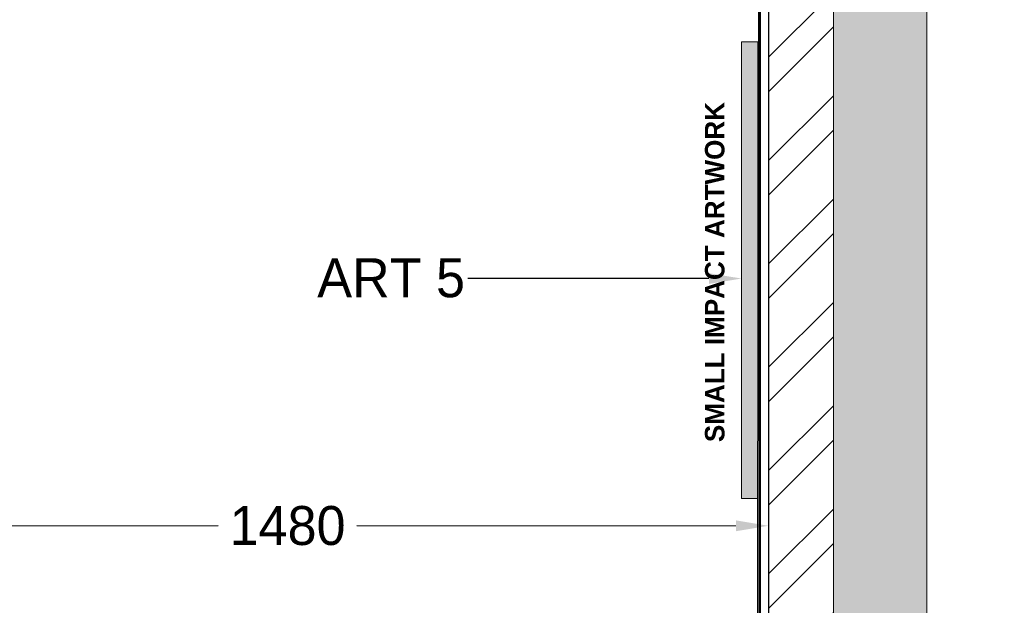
# Model space of a CAD drawing. Header units: millimetres. Extents: x 811 to 573824, y 137 to 100812.
# Tile 115 of 143: x 459813 to 461329, y 72073 to 72975. Entities that reach past the tile are written whole.
import ezdxf
from ezdxf import colors
from ezdxf.entities.mleader import LeaderData, LeaderLine
from ezdxf.math import Vec2, Vec3

# ---------------------------------------------------------------- set-up
doc = ezdxf.new("R2010")
doc.units = ezdxf.units.MM
doc.header["$LTSCALE"] = 3
doc.header["$MEASUREMENT"] = 0
doc.header["$PDMODE"] = 35
doc.linetypes.add('DASHED2', pattern=[0.375, 0.25, -0.125])
doc.layers.get('Defpoints').update_dxf_attribs({"lineweight": 0})
for name, color, linetype, lineweight in [('EXIST BRICKWORK', 7, 'Continuous', 0), ('FURNITURE CODES', 7, 'Continuous', 0), ('FURNITURE DIMENSIONS', 5, 'Continuous', 0), ('JOINERY DETAILS TEXT', 7, 'Continuous', 0), ('NEW BRICKWORK', 1, 'Continuous', 0), ('S Fur', 44, 'Continuous', 20), ('SHEET', 7, 'Continuous', 0)]:
    doc.layers.add(name, color=color, linetype=linetype, lineweight=lineweight)
doc.styles.add('ARA-30', font='stylu.ttf', dxfattribs={"height": 60})
doc.dimstyles.new('ARA-30', dxfattribs={"dimtxt": 60, "dimasz": 50, "dimexe": 0, "dimexo": 0, "dimgap": 2, "dimtad": 0, "dimdec": 0, "dimdsep": 46, "dimtxsty": 'ARA-30', "dimcen": 30, "dimdle": 30, "dimclrd": 5, "dimclre": 5, "dimclrt": 5, "dimadec": 0, "dimazin": 3, "dimtfac": 1, "dimtdec": 0, "dimtix": 1, "dimtmove": 1, "dimatfit": 3, "dimfxl": 1, "dimtfill": 1, "dimtolj": 1, "dimlwd": 0, "dimlwe": 0, "dimarcsym": 0})

# ---------------------------------------------------------------- blocks, each defined once
blk = doc.blocks.new('*D72')
at = {"layer": 'Defpoints', "color": 0, "transparency": 16777216}
for p in [(459485.2, 72191.8, -0.1), (460965.6, 72195.8, 0.1), (460965.6, 72195.8)]:
    blk.add_point(p, dxfattribs=at)
at = {"layer": 'FURNITURE DIMENSIONS', "color": 5, "linetype": 'DASHED2', "lineweight": 0, "transparency": 16777216}
for p, q in [((459485.2, 72191.8), (459485.2, 72195.8)), ((459535.2, 72195.8), (460119.1, 72195.8)), ((460915.6, 72195.8), (460331.7, 72195.8)), ((460965.6, 72195.8), (460965.6, 72195.8))]:
    blk.add_line(p, q, dxfattribs=at)
at = {"layer": 'FURNITURE DIMENSIONS', "color": 5, "transparency": 16777216}
for points in [[(459535.2, 72204.1), (459535.2, 72187.4), (459485.2, 72195.8)], [(460915.6, 72204.1), (460915.6, 72187.4), (460965.6, 72195.8)]]:
    blk.add_solid(points, dxfattribs=at)
at = {"layer": 'FURNITURE DIMENSIONS', "color": 5, "transparency": 16777216, "insert": (460225.4, 72195.8), "char_height": 60, "attachment_point": 5, "style": 'ARA-30', "bg_fill": 3, "box_fill_scale": 1.25, "bg_fill_color": 256, "bg_fill_true_color": 13158600, "bg_fill_transparency": 0}
blk.add_mtext('\\A1;1480', dxfattribs=at)
blk = doc.blocks.new('*D95')
at = {"layer": 'Defpoints', "color": 0, "transparency": 16777216}
for p in [(460965.6, 72941, 0.1), (459386.2, 71742.9), (460965.6, 71715)]:
    blk.add_point(p, dxfattribs=at)
at = {"layer": 'FURNITURE DIMENSIONS', "color": 5, "linetype": 'DASHED2', "lineweight": 0, "transparency": 16777216}
for p, q in [((460965.6, 72941), (460965.6, 71715)), ((459386.2, 71742.9), (459386.2, 71715)), ((459436.2, 71715), (460070.9, 71715)), ((460915.6, 71715), (460280.9, 71715))]:
    blk.add_line(p, q, dxfattribs=at)
at = {"layer": 'FURNITURE DIMENSIONS', "color": 5, "transparency": 16777216}
for points in [[(459436.2, 71723.3), (459436.2, 71706.7), (459386.2, 71715)], [(460915.6, 71723.3), (460915.6, 71706.7), (460965.6, 71715)]]:
    blk.add_solid(points, dxfattribs=at)
at = {"layer": 'FURNITURE DIMENSIONS', "color": 5, "transparency": 16777216, "insert": (460175.9, 71715), "char_height": 60, "attachment_point": 5, "style": 'ARA-30', "bg_fill": 3, "box_fill_scale": 1.25, "bg_fill_color": 256, "bg_fill_true_color": 13158600, "bg_fill_transparency": 0}
blk.add_mtext('\\A1;1579', dxfattribs=at)
blk = doc.blocks.new('EXISTING BRICKWORK')
at = {"layer": 'EXIST BRICKWORK'}
h = blk.add_hatch(color=8, dxfattribs=at)
h.dxf.hatch_style = 1
h.paths.add_polyline_path([(461326.5, 71253.7), (461209.6, 71370.6), (461209.6, 80695.8), (449601.5, 80695.8), (449601.5, 80495.8), (461065.6, 80495.8), (461065.6, 71309.5), (461224, 71151.1)])
at = {"layer": 'EXIST BRICKWORK', "elevation": 0.1}
blk.add_lwpolyline([(461326.5, 71253.7), (461209.6, 71370.6), (461209.6, 80695.8), (449601.5, 80695.8), (449601.5, 80495.8), (461065.6, 80495.8), (461065.6, 71309.5), (461224, 71151.1)], close=True, dxfattribs=at)
blk = doc.blocks.new('SEATING')
at = {"layer": 'S Fur', "lineweight": 25}
for points, elevation in [([(112804.1, 84486.2), (112815.8, 84486.2), (112815.8, 80745.4), (112796.7, 80726.2)], 0.3), ([(112803.8, 84486.1), (112799.4, 84486.1), (112802.4, 80731.9), (112803.8, 80733.4)], 0.6)]:
    blk.add_lwpolyline(points, close=True, dxfattribs=dict(at, elevation=elevation))
blk = doc.blocks.new('FURNITURE ITEMS')
at = {"layer": 'FURNITURE CODES', "true_color": 0xf26722}
h = blk.add_hatch(color=30, dxfattribs=at)
h.dxf.hatch_style = 1
h.paths.add_polyline_path([(460949.1, 72238), (460924.1, 72238), (460924.1, 72941), (460949.1, 72941)])
at = {"layer": 'FURNITURE CODES', "elevation": 0.1}
blk.add_lwpolyline([(460949.1, 72238), (460924.1, 72238), (460924.1, 72941), (460949.1, 72941), (460949.1, 72238)], dxfattribs=at)
at = {"layer": 'FURNITURE CODES', "insert": (460867.9, 72324.6, 0.1), "char_height": 30, "width": 2044.924, "attachment_point": 1, "rotation": 90, "style": 'ARA-30'}
blk.add_mtext('{\\fStylus BT|b1|i0|c0|p34;SMALL IMPACT ARTWORK}', dxfattribs=at)
at = {"layer": 'FURNITURE CODES'}
ml = blk.add_multileader_mtext('Standard', dxfattribs=at)
ml.set_content('ART 5', color=256, style='ARA-30')
ml.set_leader_properties()
ml.build(insert=Vec2(0, 0))
ml.multileader.update_dxf_attribs({"has_text_frame": 1, "dogleg_length": 0.36, "arrow_head_size": 50, "scale": 50})
ctx = ml.context
ctx.base_point, ctx.scale, ctx.char_height, ctx.arrow_head_size, ctx.landing_gap_size, ctx.plane_origin = Vec3(460261.9, 72576.4, 0.1), 50, 60, 50, 4.5, Vec3(458840.4, 72723.3, 0.1)
ctx.text_align_type = 2
notes = []
notes.append((ctx, [(0, (1, 1, 0), (460637.9, 72576.4, 0.1), (-1, 0), 134.9, [(0, [(460924.1, 72576.5, 0.1)], 0, [])])]))
ctx.mtext.insert, ctx.mtext.alignment, ctx.mtext.flow_direction = Vec3(460498.5, 72607.7, 0.1), 3, 5
for ctx, leaders in notes:
    for number, flags, end, landing, length, lines in leaders:
        leader = LeaderData()
        leader.index, (leader.has_last_leader_line, leader.has_dogleg_vector, leader.attachment_direction) = number, flags
        leader.last_leader_point, leader.dogleg_vector, leader.dogleg_length = Vec3(end), Vec3(landing), length
        for number, points, colour, breaks in lines:
            line = LeaderLine()
            line.index, line.vertices, line.color, line.breaks = number, Vec3.list(points), colors.encode_raw_color(colour), breaks
            leader.lines.append(line)
        ctx.leaders.append(leader)

msp = doc.modelspace()

# ---------------------------------------------------------------- hatches: boundary and pattern name
at = {"layer": 'NEW BRICKWORK'}
h = msp.add_hatch(dxfattribs=at)
h.set_pattern_fill('ANSI32', color=256, scale=300)
h.set_pattern_definition([(45, (6227957.61, 2343389.85), (-79.5495129, 79.5495129), []), (45, (6228010.64, 2343389.85), (-79.5495129, 79.5495129), [])])
h.paths.add_polyline_path([(454988.8, 74895.5), (455774.8, 74895.5), (455774.8, 75695.5), (455924.8, 75695.5), (455924.8, 74895.5), (460965.6, 74895.5), (460965.6, 76695.5), (460355.6, 76695.5), (460355.6, 76845.5), (460965.6, 76845.5), (460965.6, 80395.8), (459665.6, 80395.8), (459665.6, 77895.5), (458665.6, 77895.5), (458665.6, 76845.5), (459455.6, 76845.5), (459455.6, 76695.5), (458515.6, 76695.5), (458515.6, 76895.5), (458265.6, 76895.5), (458265.6, 77045.5), (458515.6, 77045.5), (458515.6, 77895.5), (456615.6, 77895.5), (456615.6, 77045.5), (456865.6, 77045.5), (456865.6, 76895.5), (456465.6, 76895.5), (456465.6, 77895.5), (454874.8, 77895.5), (454874.8, 78045.5), (459515.6, 78045.5), (459515.6, 80395.8), (450124.9, 80395.8), (450124.9, 76795.5), (450924.9, 76795.5), (450924.9, 76645.5), (450124.9, 76645.5), (450124.9, 70885.2), (451024.9, 70885.2), (451024.9, 70735.2), (450124.9, 70735.2), (450124.9, 63643.3), (458407.8, 63643.3), (458407.8, 63543.3), (449974.9, 63543.3), (449974.9, 80495.8), (461065.6, 80495.8), (461065.6, 70992.7), (460965.6, 70892.7), (460965.6, 74695.5), (454988.8, 74695.5)])

# ---------------------------------------------------------------- linework, layer by layer
at = {"layer": 'EXIST BRICKWORK'}
msp.add_line((461209.6, 71370.6, 0.1), (461209.6, 80695.8, 0.1), dxfattribs=at)
at = {"layer": 'NEW BRICKWORK', "elevation": 0.1}
msp.add_lwpolyline([(449974.9, 63543.3), (449974.9, 80495.8), (461065.6, 80495.8), (461065.6, 70992.7), (460965.6, 70892.7), (460965.6, 74695.5), (454988.8, 74695.5), (454988.8, 74895.5)], dxfattribs=at)

# ---------------------------------------------------------------- block references
at = {"layer": 'EXIST BRICKWORK'}
msp.add_blockref('EXISTING BRICKWORK', (0, 0), dxfattribs=at)

# ---------------------------------------------------------------- next in the draw order: dimensions: what is measured, and where the dimension line sits
at = {"layer": 'FURNITURE DIMENSIONS'}
dim = msp.add_linear_dim(base=(460965.6, 72195.8, 0.2), p1=(459485.2, 72191.8, 0.1), p2=(460965.6, 72195.8, 0.3), dimstyle='ARA-30', dxfattribs=at)
dim.commit()
dim.dimension.update_dxf_attribs({"geometry": '*D72', "text_midpoint": (460225.4, 72195.8, 0.2)})

# ---------------------------------------------------------------- next in the draw order: block references
at = {"layer": 'SHEET', "lineweight": -3}
msp.add_blockref('FURNITURE ITEMS', (0, 0), dxfattribs=at)

# ---------------------------------------------------------------- next in the draw order: dimensions: what is measured, and where the dimension line sits
at = {"layer": 'FURNITURE DIMENSIONS'}
dim = msp.add_linear_dim(base=(460965.6, 71715), p1=(459386.2, 71742.9), p2=(460965.6, 72941, 0.1), dimstyle='ARA-30', dxfattribs=at)
dim.commit()
dim.dimension.update_dxf_attribs({"geometry": '*D95', "text_midpoint": (460175.9, 71715)})

# ---------------------------------------------------------------- next in the draw order: block references
at = {"layer": 'S Fur'}
msp.add_blockref('SEATING', (348149.8, -9876.6, 0.1), dxfattribs=at)

# ---------------------------------------------------------------- next in the draw order: texts
at = {"layer": 'JOINERY DETAILS TEXT', "insert": (460390.6, 68055.3), "char_height": 75, "width": 566.027, "attachment_point": 1, "rotation": 70.5719, "style": 'ARA-30', "bg_fill": 1, "box_fill_scale": 1.5, "bg_fill_color": 254, "bg_fill_transparency": 0}
msp.add_mtext('\\A1;\\pi149.59491;JD10\\P\\pi29.13371;DETAIL 8A', dxfattribs=at)

doc.saveas('drawing.dxf')
